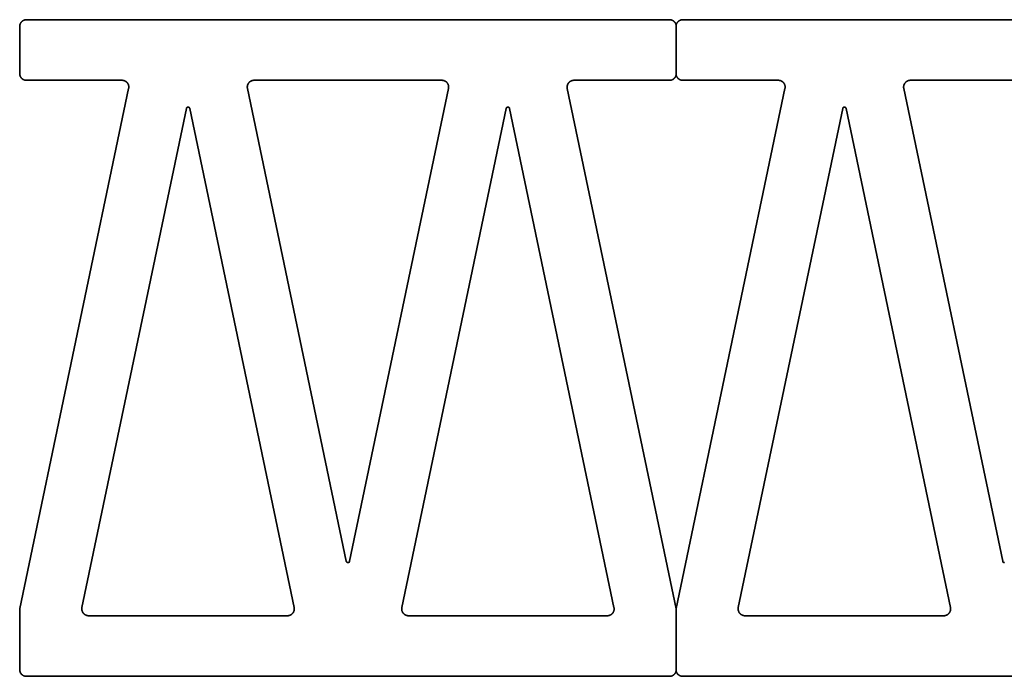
# Model space of a CAD drawing. Header units: centimetres. Extents: x 6.3 to 31.6, y 0.8 to 10.8.
# Tile 6 of 8: x 21.6 to 26.6, y 7.5 to 10.8. Entities that reach past the tile are written whole.
import ezdxf

# ---------------------------------------------------------------- set-up
doc = ezdxf.new("R2010")
doc.units = ezdxf.units.CM
doc.header["$MEASUREMENT"] = 0
doc.layers.add('Capa 1', color=7, linetype='Continuous', lineweight=0)

msp = doc.modelspace()

# ---------------------------------------------------------------- linework, layer by layer
at = {"layer": 'Capa 1', "color": 250, "lineweight": 35, "true_color": 0x2e2e2d}
for p, q in [((21.6778, 10.7693), (24.9262, 10.7693)), ((24.9932, 10.7693), (28.2416, 10.7693)), ((21.6436, 10.4969), (21.6436, 10.735)), ((24.959, 10.4969), (24.959, 10.735)), ((24.9601, 10.735), (24.9601, 10.4969)), ((22.1608, 10.463), (21.6778, 10.463)), ((23.7765, 10.463), (22.8272, 10.463)), ((24.9262, 10.463), (24.4429, 10.463)), ((25.4762, 10.463), (24.9932, 10.463)), ((27.0919, 10.463), (26.1426, 10.463)), ((21.6447, 7.7957), (22.194, 10.4221)), ((22.794, 10.4221), (23.2936, 8.0335)), ((23.3101, 8.0335), (23.8097, 10.4221)), ((24.4098, 10.4221), (24.9594, 7.7939)), ((24.9601, 7.7957), (25.5094, 10.4221)), ((26.1094, 10.4221), (26.609, 8.0335)), ((22.4857, 10.3212), (21.9583, 7.7999)), ((23.0297, 7.7999), (22.5023, 10.3212)), ((24.1014, 10.3212), (23.574, 7.7999)), ((24.6454, 7.7999), (24.118, 10.3212)), ((25.8011, 10.3212), (25.2737, 7.7999)), ((26.3451, 7.7999), (25.8177, 10.3212)), ((21.6436, 7.4867), (21.6436, 7.7851)), ((24.959, 7.4867), (24.959, 7.7851)), ((24.9601, 7.7869), (24.9601, 7.4867)), ((21.9918, 7.7586), (22.9965, 7.7586)), ((23.6075, 7.7586), (24.6122, 7.7586)), ((25.3072, 7.7586), (26.3119, 7.7586)), ((24.9262, 7.4528), (21.6778, 7.4528)), ((28.2416, 7.4528), (24.9932, 7.4528))]:
    msp.add_line(p, q, dxfattribs=at)
for points in [[(21.6436, 10.735), (21.6436, 10.7357), (21.6436, 10.7364), (21.6436, 10.7375), (21.644, 10.7382), (21.644, 10.7389), (21.644, 10.7396), (21.644, 10.7403), (21.6443, 10.7414), (21.6443, 10.7421), (21.6447, 10.7428), (21.6447, 10.7439), (21.645, 10.7446), (21.6454, 10.7453), (21.6454, 10.746), (21.6457, 10.747), (21.6461, 10.7477), (21.6464, 10.7484), (21.6468, 10.7491), (21.6471, 10.7498), (21.6475, 10.7509), (21.6479, 10.7516), (21.6482, 10.7523), (21.6489, 10.753), (21.6493, 10.7537), (21.6496, 10.7544), (21.6503, 10.7551), (21.6507, 10.7558), (21.6514, 10.7566), (21.6517, 10.7573), (21.6524, 10.758), (21.6531, 10.7587), (21.6535, 10.759), (21.6542, 10.7597), (21.6549, 10.7604), (21.6556, 10.7611), (21.6563, 10.7615), (21.657, 10.7622), (21.6577, 10.7625), (21.6584, 10.7629), (21.6591, 10.7636), (21.6598, 10.764), (21.6606, 10.7647), (21.6613, 10.765), (21.662, 10.7654), (21.663, 10.7657), (21.6637, 10.7661), (21.6644, 10.7664), (21.6651, 10.7668), (21.6658, 10.7671), (21.6669, 10.7671), (21.6676, 10.7675), (21.6683, 10.7678), (21.669, 10.7678), (21.6701, 10.7682), (21.6708, 10.7685), (21.6715, 10.7685), (21.6722, 10.7685), (21.6733, 10.7689), (21.674, 10.7689), (21.6747, 10.7689), (21.6754, 10.7689), (21.6761, 10.7693), (21.6771, 10.7693), (21.6778, 10.7693)], [(24.9262, 10.7693), (24.9269, 10.7693), (24.9276, 10.7693), (24.9283, 10.7689), (24.929, 10.7689), (24.9301, 10.7689), (24.9308, 10.7689), (24.9315, 10.7685), (24.9322, 10.7685), (24.9329, 10.7685), (24.934, 10.7682), (24.9347, 10.7678), (24.9354, 10.7678), (24.9364, 10.7675), (24.9372, 10.7671), (24.9379, 10.7671), (24.9386, 10.7668), (24.9396, 10.7664), (24.9403, 10.7661), (24.941, 10.7657), (24.9417, 10.7654), (24.9424, 10.765), (24.9432, 10.7647), (24.9439, 10.764), (24.9449, 10.7636), (24.9456, 10.7629), (24.9463, 10.7625), (24.947, 10.7622), (24.9474, 10.7615), (24.9484, 10.7611), (24.9488, 10.7604), (24.9495, 10.7597), (24.9502, 10.759), (24.9509, 10.7587), (24.9513, 10.758), (24.952, 10.7573), (24.9527, 10.7566), (24.953, 10.7558), (24.9537, 10.7551), (24.9541, 10.7544), (24.9548, 10.7537), (24.9551, 10.753), (24.9555, 10.7523), (24.9559, 10.7516), (24.9562, 10.7509), (24.9566, 10.7498), (24.9573, 10.7491), (24.9576, 10.7484), (24.9576, 10.7477), (24.958, 10.747), (24.9583, 10.746), (24.9587, 10.7453), (24.959, 10.7446), (24.959, 10.7439), (24.9594, 10.7428), (24.9594, 10.7421), (24.9597, 10.7414), (24.9597, 10.7403), (24.9597, 10.7396), (24.9601, 10.7389), (24.9601, 10.7382), (24.9601, 10.7375), (24.9601, 10.7364), (24.9601, 10.7357), (24.9601, 10.735)], [(24.959, 10.735), (24.959, 10.7357), (24.959, 10.7364), (24.959, 10.7375), (24.959, 10.7382), (24.9594, 10.7389), (24.9594, 10.7396), (24.9594, 10.7403), (24.9597, 10.7414), (24.9597, 10.7421), (24.9601, 10.7428), (24.9601, 10.7439), (24.9604, 10.7446), (24.9604, 10.7453), (24.9608, 10.746), (24.9611, 10.747), (24.9615, 10.7477), (24.9619, 10.7484), (24.9622, 10.7491), (24.9626, 10.7498), (24.9629, 10.7509), (24.9633, 10.7516), (24.9636, 10.7523), (24.964, 10.753), (24.9647, 10.7537), (24.965, 10.7544), (24.9657, 10.7551), (24.9661, 10.7558), (24.9668, 10.7566), (24.9671, 10.7573), (24.9678, 10.758), (24.9686, 10.7587), (24.9689, 10.759), (24.9696, 10.7597), (24.9703, 10.7604), (24.971, 10.7611), (24.9717, 10.7615), (24.9724, 10.7622), (24.9731, 10.7625), (24.9738, 10.7629), (24.9746, 10.7636), (24.9753, 10.764), (24.976, 10.7647), (24.9767, 10.765), (24.9774, 10.7654), (24.9781, 10.7657), (24.9791, 10.7661), (24.9798, 10.7664), (24.9805, 10.7668), (24.9813, 10.7671), (24.982, 10.7671), (24.983, 10.7675), (24.9837, 10.7678), (24.9844, 10.7678), (24.9855, 10.7682), (24.9862, 10.7685), (24.9869, 10.7685), (24.9876, 10.7685), (24.9887, 10.7689), (24.9894, 10.7689), (24.9901, 10.7689), (24.9908, 10.7689), (24.9915, 10.7693), (24.9922, 10.7693), (24.9932, 10.7693)], [(21.6778, 10.463), (21.6771, 10.463), (21.6761, 10.463), (21.6754, 10.463), (21.6747, 10.463), (21.674, 10.463), (21.6733, 10.4634), (21.6722, 10.4634), (21.6715, 10.4634), (21.6708, 10.4637), (21.6701, 10.4637), (21.669, 10.4641), (21.6683, 10.4645), (21.6676, 10.4645), (21.6669, 10.4648), (21.6658, 10.4652), (21.6651, 10.4655), (21.6644, 10.4655), (21.6637, 10.4659), (21.663, 10.4666), (21.662, 10.4669), (21.6613, 10.4673), (21.6606, 10.4676), (21.6598, 10.468), (21.6591, 10.4687), (21.6584, 10.469), (21.6577, 10.4694), (21.657, 10.4701), (21.6563, 10.4704), (21.6556, 10.4712), (21.6549, 10.4719), (21.6542, 10.4722), (21.6535, 10.4729), (21.6531, 10.4736), (21.6524, 10.4743), (21.6517, 10.475), (21.6514, 10.4757), (21.6507, 10.4761), (21.6503, 10.4768), (21.6496, 10.4779), (21.6493, 10.4782), (21.6489, 10.4793), (21.6482, 10.48), (21.6479, 10.4807), (21.6475, 10.4814), (21.6471, 10.4821), (21.6468, 10.4828), (21.6464, 10.4839), (21.6461, 10.4846), (21.6457, 10.4853), (21.6454, 10.486), (21.6454, 10.487), (21.645, 10.4877), (21.6447, 10.4884), (21.6447, 10.4891), (21.6443, 10.4899), (21.6443, 10.4909), (21.644, 10.4916), (21.644, 10.4923), (21.644, 10.493), (21.644, 10.4941), (21.6436, 10.4948), (21.6436, 10.4955), (21.6436, 10.4962), (21.6436, 10.4969)], [(24.9601, 10.4969), (24.9601, 10.4962), (24.9601, 10.4955), (24.9601, 10.4948), (24.9601, 10.4941), (24.9601, 10.493), (24.9597, 10.4923), (24.9597, 10.4916), (24.9597, 10.4909), (24.9594, 10.4899), (24.9594, 10.4891), (24.959, 10.4884), (24.959, 10.4877), (24.9587, 10.487), (24.9583, 10.486), (24.958, 10.4853), (24.9576, 10.4846), (24.9576, 10.4839), (24.9573, 10.4828), (24.9566, 10.4821), (24.9562, 10.4814), (24.9559, 10.4807), (24.9555, 10.48), (24.9551, 10.4793), (24.9548, 10.4782), (24.9541, 10.4779), (24.9537, 10.4768), (24.953, 10.4761), (24.9527, 10.4757), (24.952, 10.475), (24.9513, 10.4743), (24.9509, 10.4736), (24.9502, 10.4729), (24.9495, 10.4722), (24.9488, 10.4719), (24.9484, 10.4712), (24.9474, 10.4704), (24.947, 10.4701), (24.9463, 10.4694), (24.9456, 10.469), (24.9449, 10.4687), (24.9439, 10.468), (24.9432, 10.4676), (24.9424, 10.4673), (24.9417, 10.4669), (24.941, 10.4666), (24.9403, 10.4659), (24.9396, 10.4655), (24.9386, 10.4655), (24.9379, 10.4652), (24.9372, 10.4648), (24.9364, 10.4645), (24.9354, 10.4645), (24.9347, 10.4641), (24.934, 10.4637), (24.9329, 10.4637), (24.9322, 10.4634), (24.9315, 10.4634), (24.9308, 10.4634), (24.9301, 10.463), (24.929, 10.463), (24.9283, 10.463), (24.9276, 10.463), (24.9269, 10.463), (24.9262, 10.463)], [(24.9932, 10.463), (24.9922, 10.463), (24.9915, 10.463), (24.9908, 10.463), (24.9901, 10.463), (24.9894, 10.463), (24.9887, 10.4634), (24.9876, 10.4634), (24.9869, 10.4634), (24.9862, 10.4637), (24.9855, 10.4637), (24.9844, 10.4641), (24.9837, 10.4645), (24.983, 10.4645), (24.982, 10.4648), (24.9813, 10.4652), (24.9805, 10.4655), (24.9798, 10.4655), (24.9791, 10.4659), (24.9781, 10.4666), (24.9774, 10.4669), (24.9767, 10.4673), (24.976, 10.4676), (24.9753, 10.468), (24.9746, 10.4687), (24.9738, 10.469), (24.9731, 10.4694), (24.9724, 10.4701), (24.9717, 10.4704), (24.971, 10.4712), (24.9703, 10.4719), (24.9696, 10.4722), (24.9689, 10.4729), (24.9686, 10.4736), (24.9678, 10.4743), (24.9671, 10.475), (24.9668, 10.4757), (24.9661, 10.4761), (24.9657, 10.4768), (24.965, 10.4779), (24.9647, 10.4782), (24.964, 10.4793), (24.9636, 10.48), (24.9633, 10.4807), (24.9629, 10.4814), (24.9626, 10.4821), (24.9622, 10.4828), (24.9619, 10.4839), (24.9615, 10.4846), (24.9611, 10.4853), (24.9608, 10.486), (24.9604, 10.487), (24.9604, 10.4877), (24.9601, 10.4884), (24.9601, 10.4891), (24.9597, 10.4899), (24.9597, 10.4909), (24.9594, 10.4916), (24.9594, 10.4923), (24.9594, 10.493), (24.959, 10.4941), (24.959, 10.4948), (24.959, 10.4955), (24.959, 10.4962), (24.959, 10.4969)], [(22.194, 10.4221), (22.1943, 10.4228), (22.1943, 10.4239), (22.1947, 10.4246), (22.1947, 10.4256), (22.1947, 10.4267), (22.1947, 10.4274), (22.1947, 10.4285), (22.1947, 10.4295), (22.1947, 10.4302), (22.1947, 10.4313), (22.1947, 10.4323), (22.1947, 10.4331), (22.1943, 10.4341), (22.1943, 10.4352), (22.194, 10.4362), (22.194, 10.4369), (22.1936, 10.438), (22.1932, 10.4387), (22.1929, 10.4398), (22.1929, 10.4408), (22.1925, 10.4415), (22.1922, 10.4426), (22.1915, 10.4433), (22.1911, 10.444), (22.1908, 10.445), (22.1904, 10.4458), (22.1897, 10.4465), (22.1894, 10.4475), (22.189, 10.4482), (22.1883, 10.4489), (22.1876, 10.4496), (22.1873, 10.4503), (22.1865, 10.451), (22.1858, 10.4518), (22.1855, 10.4525), (22.1848, 10.4532), (22.1841, 10.4539), (22.1834, 10.4546), (22.1827, 10.4549), (22.182, 10.4556), (22.1813, 10.4563), (22.1805, 10.4567), (22.1795, 10.4574), (22.1788, 10.4577), (22.1781, 10.4585), (22.177, 10.4588), (22.1763, 10.4592), (22.1753, 10.4595), (22.1746, 10.4602), (22.1735, 10.4606), (22.1728, 10.4609), (22.1717, 10.4613), (22.171, 10.4613), (22.17, 10.4616), (22.1693, 10.462), (22.1682, 10.462), (22.1671, 10.4623), (22.1664, 10.4627), (22.1654, 10.4627), (22.1643, 10.4627), (22.1636, 10.463), (22.1626, 10.463), (22.1619, 10.463), (22.1608, 10.463)], [(22.8275, 10.463), (22.8265, 10.463), (22.8254, 10.463), (22.8247, 10.463), (22.8237, 10.4627), (22.8226, 10.4627), (22.8219, 10.4627), (22.8208, 10.4623), (22.8201, 10.462), (22.8191, 10.462), (22.818, 10.4616), (22.8173, 10.4613), (22.8163, 10.4613), (22.8155, 10.4609), (22.8145, 10.4606), (22.8134, 10.4602), (22.8127, 10.4595), (22.812, 10.4592), (22.811, 10.4588), (22.8103, 10.4585), (22.8096, 10.4577), (22.8085, 10.4574), (22.8078, 10.4567), (22.8071, 10.4563), (22.8064, 10.4556), (22.8057, 10.4549), (22.8046, 10.4546), (22.8043, 10.4539), (22.8036, 10.4532), (22.8029, 10.4525), (22.8021, 10.4518), (22.8014, 10.451), (22.8011, 10.4503), (22.8004, 10.4496), (22.7997, 10.4489), (22.7993, 10.4482), (22.7986, 10.4475), (22.7983, 10.4465), (22.7979, 10.4458), (22.7972, 10.445), (22.7969, 10.444), (22.7965, 10.4433), (22.7961, 10.4426), (22.7958, 10.4415), (22.7954, 10.4408), (22.7951, 10.4398), (22.7947, 10.4387), (22.7944, 10.438), (22.7944, 10.4369), (22.794, 10.4362), (22.794, 10.4352), (22.7937, 10.4341), (22.7937, 10.4331), (22.7937, 10.4323), (22.7933, 10.4313), (22.7933, 10.4302), (22.7933, 10.4295), (22.7933, 10.4285), (22.7933, 10.4274), (22.7933, 10.4267), (22.7937, 10.4256), (22.7937, 10.4246), (22.7937, 10.4239), (22.794, 10.4228), (22.794, 10.4221)], [(23.8097, 10.4221), (23.81, 10.4228), (23.81, 10.4239), (23.8104, 10.4246), (23.8104, 10.4256), (23.8104, 10.4267), (23.8104, 10.4274), (23.8104, 10.4285), (23.8104, 10.4295), (23.8104, 10.4302), (23.8104, 10.4313), (23.8104, 10.4323), (23.8104, 10.4331), (23.81, 10.4341), (23.81, 10.4352), (23.8097, 10.4362), (23.8097, 10.4369), (23.8093, 10.438), (23.809, 10.4387), (23.8086, 10.4398), (23.8083, 10.4408), (23.8083, 10.4415), (23.8079, 10.4426), (23.8072, 10.4433), (23.8069, 10.444), (23.8065, 10.445), (23.8062, 10.4458), (23.8054, 10.4465), (23.8051, 10.4475), (23.8044, 10.4482), (23.804, 10.4489), (23.8033, 10.4496), (23.803, 10.4503), (23.8023, 10.451), (23.8016, 10.4518), (23.8012, 10.4525), (23.8005, 10.4532), (23.7998, 10.4539), (23.7991, 10.4546), (23.7984, 10.4549), (23.7977, 10.4556), (23.797, 10.4563), (23.7959, 10.4567), (23.7952, 10.4574), (23.7945, 10.4577), (23.7938, 10.4585), (23.7927, 10.4588), (23.792, 10.4592), (23.791, 10.4595), (23.7903, 10.4602), (23.7892, 10.4606), (23.7885, 10.4609), (23.7875, 10.4613), (23.7867, 10.4613), (23.7857, 10.4616), (23.785, 10.462), (23.7839, 10.462), (23.7829, 10.4623), (23.7822, 10.4627), (23.7811, 10.4627), (23.78, 10.4627), (23.7793, 10.463), (23.7783, 10.463), (23.7772, 10.463), (23.7765, 10.463)], [(24.4429, 10.463), (24.4422, 10.463), (24.4412, 10.463), (24.4404, 10.463), (24.4394, 10.4627), (24.4383, 10.4627), (24.4376, 10.4627), (24.4366, 10.4623), (24.4355, 10.462), (24.4348, 10.462), (24.4337, 10.4616), (24.433, 10.4613), (24.432, 10.4613), (24.4309, 10.4609), (24.4302, 10.4606), (24.4292, 10.4602), (24.4285, 10.4595), (24.4274, 10.4592), (24.4267, 10.4588), (24.426, 10.4585), (24.4249, 10.4577), (24.4242, 10.4574), (24.4235, 10.4567), (24.4228, 10.4563), (24.4221, 10.4556), (24.421, 10.4549), (24.4207, 10.4546), (24.42, 10.4539), (24.4193, 10.4532), (24.4186, 10.4525), (24.4179, 10.4518), (24.4172, 10.451), (24.4168, 10.4503), (24.4161, 10.4496), (24.4154, 10.4489), (24.415, 10.4482), (24.4143, 10.4475), (24.414, 10.4465), (24.4136, 10.4458), (24.4129, 10.445), (24.4126, 10.444), (24.4122, 10.4433), (24.4119, 10.4426), (24.4115, 10.4415), (24.4112, 10.4408), (24.4108, 10.4398), (24.4105, 10.4387), (24.4101, 10.438), (24.4101, 10.4369), (24.4098, 10.4362), (24.4098, 10.4352), (24.4094, 10.4341), (24.4094, 10.4331), (24.409, 10.4323), (24.409, 10.4313), (24.409, 10.4302), (24.409, 10.4295), (24.409, 10.4285), (24.409, 10.4274), (24.409, 10.4267), (24.409, 10.4256), (24.4094, 10.4246), (24.4094, 10.4239), (24.4094, 10.4228), (24.4098, 10.4221)], [(25.5094, 10.4221), (25.5097, 10.4228), (25.5097, 10.4239), (25.5101, 10.4246), (25.5101, 10.4256), (25.5101, 10.4267), (25.5101, 10.4274), (25.5101, 10.4285), (25.5101, 10.4295), (25.5101, 10.4302), (25.5101, 10.4313), (25.5101, 10.4323), (25.5101, 10.4331), (25.5097, 10.4341), (25.5097, 10.4352), (25.5094, 10.4362), (25.5094, 10.4369), (25.509, 10.438), (25.5087, 10.4387), (25.5083, 10.4398), (25.5079, 10.4408), (25.5076, 10.4415), (25.5072, 10.4426), (25.5069, 10.4433), (25.5065, 10.444), (25.5062, 10.445), (25.5058, 10.4458), (25.5051, 10.4465), (25.5048, 10.4475), (25.5041, 10.4482), (25.5037, 10.4489), (25.503, 10.4496), (25.5027, 10.4503), (25.502, 10.451), (25.5012, 10.4518), (25.5009, 10.4525), (25.5002, 10.4532), (25.4995, 10.4539), (25.4988, 10.4546), (25.4981, 10.4549), (25.4974, 10.4556), (25.4967, 10.4563), (25.4956, 10.4567), (25.4949, 10.4574), (25.4942, 10.4577), (25.4931, 10.4585), (25.4924, 10.4588), (25.4917, 10.4592), (25.4907, 10.4595), (25.49, 10.4602), (25.4889, 10.4606), (25.4882, 10.4609), (25.4871, 10.4613), (25.4864, 10.4613), (25.4854, 10.4616), (25.4843, 10.462), (25.4836, 10.462), (25.4826, 10.4623), (25.4818, 10.4627), (25.4808, 10.4627), (25.4797, 10.4627), (25.479, 10.463), (25.478, 10.463), (25.4769, 10.463), (25.4762, 10.463)], [(26.1426, 10.463), (26.1419, 10.463), (26.1408, 10.463), (26.1401, 10.463), (26.1391, 10.4627), (26.138, 10.4627), (26.1373, 10.4627), (26.1362, 10.4623), (26.1352, 10.462), (26.1345, 10.462), (26.1334, 10.4616), (26.1327, 10.4613), (26.1317, 10.4613), (26.1306, 10.4609), (26.1299, 10.4606), (26.1288, 10.4602), (26.1281, 10.4595), (26.1274, 10.4592), (26.1264, 10.4588), (26.1257, 10.4585), (26.1246, 10.4577), (26.1239, 10.4574), (26.1232, 10.4567), (26.1225, 10.4563), (26.1218, 10.4556), (26.1207, 10.4549), (26.12, 10.4546), (26.1193, 10.4539), (26.119, 10.4532), (26.1183, 10.4525), (26.1176, 10.4518), (26.1168, 10.451), (26.1161, 10.4503), (26.1158, 10.4496), (26.1151, 10.4489), (26.1147, 10.4482), (26.114, 10.4475), (26.1137, 10.4465), (26.1133, 10.4458), (26.1126, 10.445), (26.1123, 10.444), (26.1119, 10.4433), (26.1116, 10.4426), (26.1112, 10.4415), (26.1108, 10.4408), (26.1105, 10.4398), (26.1101, 10.4387), (26.1098, 10.438), (26.1098, 10.4369), (26.1094, 10.4362), (26.1094, 10.4352), (26.1091, 10.4341), (26.1091, 10.4331), (26.1087, 10.4323), (26.1087, 10.4313), (26.1087, 10.4302), (26.1087, 10.4295), (26.1087, 10.4285), (26.1087, 10.4274), (26.1087, 10.4267), (26.1087, 10.4256), (26.1091, 10.4246), (26.1091, 10.4239), (26.1094, 10.4228), (26.1094, 10.4221)], [(22.5023, 10.3212), (22.5023, 10.3212), (22.5023, 10.3216), (22.5023, 10.3216), (22.5023, 10.3219), (22.5023, 10.3219), (22.5023, 10.3223), (22.5019, 10.3223), (22.5019, 10.3223), (22.5019, 10.3226), (22.5019, 10.3226), (22.5019, 10.323), (22.5016, 10.323), (22.5016, 10.3233), (22.5016, 10.3233), (22.5016, 10.3237), (22.5012, 10.3237), (22.5012, 10.324), (22.5012, 10.324), (22.5012, 10.3244), (22.5009, 10.3244), (22.5009, 10.3244), (22.5009, 10.3248), (22.5005, 10.3248), (22.5005, 10.3251), (22.5005, 10.3251), (22.5002, 10.3251), (22.5002, 10.3255), (22.4998, 10.3255), (22.4998, 10.3258), (22.4998, 10.3258), (22.4995, 10.3258), (22.4995, 10.3258), (22.4991, 10.3262), (22.4991, 10.3262), (22.4991, 10.3265), (22.4988, 10.3265), (22.4988, 10.3265), (22.4984, 10.3265), (22.4984, 10.3269), (22.498, 10.3269), (22.498, 10.3269), (22.498, 10.3269), (22.4977, 10.3272), (22.4977, 10.3272), (22.4973, 10.3272), (22.4973, 10.3272), (22.497, 10.3272), (22.497, 10.3276), (22.4966, 10.3276), (22.4966, 10.3276), (22.4963, 10.3276), (22.4963, 10.3276), (22.4959, 10.3276), (22.4959, 10.3276), (22.4956, 10.3279), (22.4956, 10.3279), (22.4952, 10.3279), (22.4952, 10.3279), (22.4949, 10.3279), (22.4949, 10.3279), (22.4945, 10.3279), (22.4945, 10.3279), (22.4942, 10.3279), (22.4942, 10.3279), (22.4938, 10.3279), (22.4938, 10.3279), (22.4935, 10.3279), (22.4935, 10.3279), (22.4931, 10.3279), (22.4931, 10.3279), (22.4928, 10.3279), (22.4928, 10.3279), (22.4924, 10.3279), (22.4924, 10.3276), (22.4921, 10.3276), (22.4921, 10.3276), (22.4917, 10.3276), (22.4917, 10.3276), (22.4913, 10.3276), (22.4913, 10.3276), (22.491, 10.3272), (22.491, 10.3272), (22.4906, 10.3272), (22.4906, 10.3272), (22.4903, 10.3272), (22.4903, 10.3269), (22.4899, 10.3269), (22.4899, 10.3269), (22.4899, 10.3269), (22.4896, 10.3265), (22.4896, 10.3265), (22.4892, 10.3265), (22.4892, 10.3265), (22.4889, 10.3262), (22.4889, 10.3262), (22.4889, 10.3258), (22.4885, 10.3258), (22.4885, 10.3258), (22.4882, 10.3258), (22.4882, 10.3255), (22.4882, 10.3255), (22.4878, 10.3251), (22.4878, 10.3251), (22.4878, 10.3251), (22.4875, 10.3248), (22.4875, 10.3248), (22.4871, 10.3244), (22.4871, 10.3244), (22.4871, 10.3244), (22.4871, 10.324), (22.4868, 10.324), (22.4868, 10.3237), (22.4868, 10.3237), (22.4864, 10.3233), (22.4864, 10.3233), (22.4864, 10.323), (22.4864, 10.323), (22.4864, 10.3226), (22.4861, 10.3226), (22.4861, 10.3223), (22.4861, 10.3223), (22.4861, 10.3223), (22.4861, 10.3219), (22.4861, 10.3219), (22.4857, 10.3216), (22.4857, 10.3216), (22.4857, 10.3212), (22.4857, 10.3212)], [(24.118, 10.3212), (24.118, 10.3212), (24.118, 10.3216), (24.118, 10.3216), (24.118, 10.3219), (24.118, 10.3219), (24.1177, 10.3223), (24.1177, 10.3223), (24.1177, 10.3223), (24.1177, 10.3226), (24.1177, 10.3226), (24.1177, 10.323), (24.1173, 10.323), (24.1173, 10.3233), (24.1173, 10.3233), (24.1173, 10.3237), (24.1169, 10.3237), (24.1169, 10.324), (24.1169, 10.324), (24.1169, 10.3244), (24.1166, 10.3244), (24.1166, 10.3244), (24.1166, 10.3248), (24.1162, 10.3248), (24.1162, 10.3251), (24.1162, 10.3251), (24.1159, 10.3251), (24.1159, 10.3255), (24.1159, 10.3255), (24.1155, 10.3258), (24.1155, 10.3258), (24.1152, 10.3258), (24.1152, 10.3258), (24.1152, 10.3262), (24.1148, 10.3262), (24.1148, 10.3265), (24.1145, 10.3265), (24.1145, 10.3265), (24.1141, 10.3265), (24.1141, 10.3269), (24.1138, 10.3269), (24.1138, 10.3269), (24.1134, 10.3269), (24.1134, 10.3272), (24.1131, 10.3272), (24.1131, 10.3272), (24.1127, 10.3272), (24.1127, 10.3272), (24.1124, 10.3276), (24.1124, 10.3276), (24.1124, 10.3276), (24.112, 10.3276), (24.112, 10.3276), (24.1117, 10.3276), (24.1117, 10.3276), (24.1113, 10.3279), (24.1113, 10.3279), (24.111, 10.3279), (24.111, 10.3279), (24.1106, 10.3279), (24.1106, 10.3279), (24.1102, 10.3279), (24.1102, 10.3279), (24.1099, 10.3279), (24.1099, 10.3279), (24.1095, 10.3279), (24.1095, 10.3279), (24.1092, 10.3279), (24.1092, 10.3279), (24.1088, 10.3279), (24.1088, 10.3279), (24.1085, 10.3279), (24.1085, 10.3279), (24.1081, 10.3279), (24.1081, 10.3276), (24.1078, 10.3276), (24.1078, 10.3276), (24.1074, 10.3276), (24.1074, 10.3276), (24.1071, 10.3276), (24.1071, 10.3276), (24.1067, 10.3272), (24.1067, 10.3272), (24.1064, 10.3272), (24.1064, 10.3272), (24.106, 10.3272), (24.106, 10.3269), (24.106, 10.3269), (24.1057, 10.3269), (24.1057, 10.3269), (24.1053, 10.3265), (24.1053, 10.3265), (24.105, 10.3265), (24.105, 10.3265), (24.1046, 10.3262), (24.1046, 10.3262), (24.1042, 10.3258), (24.1042, 10.3258), (24.1042, 10.3258), (24.1039, 10.3258), (24.1039, 10.3255), (24.1035, 10.3255), (24.1035, 10.3251), (24.1035, 10.3251), (24.1032, 10.3251), (24.1032, 10.3248), (24.1032, 10.3248), (24.1028, 10.3244), (24.1028, 10.3244), (24.1028, 10.3244), (24.1028, 10.324), (24.1025, 10.324), (24.1025, 10.3237), (24.1025, 10.3237), (24.1025, 10.3233), (24.1021, 10.3233), (24.1021, 10.323), (24.1021, 10.323), (24.1021, 10.3226), (24.1018, 10.3226), (24.1018, 10.3223), (24.1018, 10.3223), (24.1018, 10.3223), (24.1018, 10.3219), (24.1018, 10.3219), (24.1014, 10.3216), (24.1014, 10.3216), (24.1014, 10.3212), (24.1014, 10.3212)], [(25.8177, 10.3212), (25.8177, 10.3212), (25.8177, 10.3216), (25.8177, 10.3216), (25.8177, 10.3219), (25.8177, 10.3219), (25.8177, 10.3223), (25.8173, 10.3223), (25.8173, 10.3223), (25.8173, 10.3226), (25.8173, 10.3226), (25.8173, 10.323), (25.817, 10.323), (25.817, 10.3233), (25.817, 10.3233), (25.817, 10.3237), (25.8166, 10.3237), (25.8166, 10.324), (25.8166, 10.324), (25.8163, 10.3244), (25.8163, 10.3244), (25.8163, 10.3244), (25.8163, 10.3248), (25.8159, 10.3248), (25.8159, 10.3251), (25.8156, 10.3251), (25.8156, 10.3251), (25.8156, 10.3255), (25.8152, 10.3255), (25.8152, 10.3258), (25.8152, 10.3258), (25.8149, 10.3258), (25.8149, 10.3258), (25.8145, 10.3262), (25.8145, 10.3262), (25.8145, 10.3265), (25.8142, 10.3265), (25.8142, 10.3265), (25.8138, 10.3265), (25.8138, 10.3269), (25.8135, 10.3269), (25.8135, 10.3269), (25.8131, 10.3269), (25.8131, 10.3272), (25.8128, 10.3272), (25.8128, 10.3272), (25.8124, 10.3272), (25.8124, 10.3272), (25.812, 10.3276), (25.812, 10.3276), (25.8117, 10.3276), (25.8117, 10.3276), (25.8113, 10.3276), (25.8113, 10.3276), (25.811, 10.3276), (25.811, 10.3279), (25.8106, 10.3279), (25.8106, 10.3279), (25.8103, 10.3279), (25.8103, 10.3279), (25.8103, 10.3279), (25.8099, 10.3279), (25.8099, 10.3279), (25.8096, 10.3279), (25.8096, 10.3279), (25.8092, 10.3279), (25.8092, 10.3279), (25.8089, 10.3279), (25.8089, 10.3279), (25.8085, 10.3279), (25.8085, 10.3279), (25.8082, 10.3279), (25.8082, 10.3279), (25.8078, 10.3279), (25.8078, 10.3276), (25.8075, 10.3276), (25.8075, 10.3276), (25.8071, 10.3276), (25.8071, 10.3276), (25.8068, 10.3276), (25.8068, 10.3276), (25.8064, 10.3272), (25.8064, 10.3272), (25.806, 10.3272), (25.806, 10.3272), (25.8057, 10.3272), (25.8057, 10.3269), (25.8053, 10.3269), (25.8053, 10.3269), (25.8053, 10.3269), (25.805, 10.3265), (25.805, 10.3265), (25.8046, 10.3265), (25.8046, 10.3265), (25.8043, 10.3262), (25.8043, 10.3262), (25.8039, 10.3258), (25.8039, 10.3258), (25.8039, 10.3258), (25.8036, 10.3258), (25.8036, 10.3255), (25.8032, 10.3255), (25.8032, 10.3251), (25.8032, 10.3251), (25.8029, 10.3251), (25.8029, 10.3248), (25.8029, 10.3248), (25.8025, 10.3244), (25.8025, 10.3244), (25.8025, 10.3244), (25.8022, 10.324), (25.8022, 10.324), (25.8022, 10.3237), (25.8022, 10.3237), (25.8018, 10.3233), (25.8018, 10.3233), (25.8018, 10.323), (25.8018, 10.323), (25.8015, 10.3226), (25.8015, 10.3226), (25.8015, 10.3223), (25.8015, 10.3223), (25.8015, 10.3223), (25.8015, 10.3219), (25.8015, 10.3219), (25.8011, 10.3216), (25.8011, 10.3216), (25.8011, 10.3212), (25.8011, 10.3212)], [(23.2936, 8.0335), (23.2936, 8.0335), (23.2936, 8.0331), (23.2936, 8.0331), (23.2939, 8.0328), (23.2939, 8.0328), (23.2939, 8.0324), (23.2939, 8.0324), (23.2939, 8.0324), (23.2939, 8.032), (23.2943, 8.032), (23.2943, 8.0317), (23.2943, 8.0317), (23.2943, 8.0313), (23.2946, 8.0313), (23.2946, 8.031), (23.2946, 8.031), (23.2946, 8.0306), (23.295, 8.0306), (23.295, 8.0306), (23.295, 8.0303), (23.2953, 8.0303), (23.2953, 8.0299), (23.2953, 8.0299), (23.2953, 8.0296), (23.2957, 8.0296), (23.2957, 8.0296), (23.296, 8.0292), (23.296, 8.0292), (23.296, 8.0292), (23.2964, 8.0289), (23.2964, 8.0289), (23.2967, 8.0285), (23.2967, 8.0285), (23.2967, 8.0285), (23.2971, 8.0285), (23.2971, 8.0282), (23.2974, 8.0282), (23.2974, 8.0282), (23.2978, 8.0278), (23.2978, 8.0278), (23.2978, 8.0278), (23.2981, 8.0278), (23.2981, 8.0275), (23.2985, 8.0275), (23.2985, 8.0275), (23.2989, 8.0275), (23.2989, 8.0275), (23.2992, 8.0271), (23.2992, 8.0271), (23.2996, 8.0271), (23.2996, 8.0271), (23.2999, 8.0271), (23.2999, 8.0271), (23.3003, 8.0271), (23.3003, 8.0268), (23.3006, 8.0268), (23.3006, 8.0268), (23.301, 8.0268), (23.301, 8.0268), (23.3013, 8.0268), (23.3013, 8.0268), (23.3017, 8.0268), (23.3017, 8.0268), (23.302, 8.0268), (23.302, 8.0268), (23.3024, 8.0268), (23.3024, 8.0268), (23.3027, 8.0268), (23.3027, 8.0268), (23.3031, 8.0268), (23.3031, 8.0268), (23.3034, 8.0268), (23.3034, 8.0268), (23.3038, 8.0271), (23.3038, 8.0271), (23.3041, 8.0271), (23.3041, 8.0271), (23.3045, 8.0271), (23.3045, 8.0271), (23.3049, 8.0271), (23.3049, 8.0275), (23.3052, 8.0275), (23.3052, 8.0275), (23.3056, 8.0275), (23.3056, 8.0275), (23.3056, 8.0278), (23.3059, 8.0278), (23.3059, 8.0278), (23.3063, 8.0278), (23.3063, 8.0282), (23.3066, 8.0282), (23.3066, 8.0282), (23.307, 8.0285), (23.307, 8.0285), (23.307, 8.0285), (23.3073, 8.0285), (23.3073, 8.0289), (23.3077, 8.0289), (23.3077, 8.0292), (23.308, 8.0292), (23.308, 8.0292), (23.308, 8.0296), (23.3084, 8.0296), (23.3084, 8.0296), (23.3084, 8.0299), (23.3087, 8.0299), (23.3087, 8.0303), (23.3087, 8.0303), (23.3091, 8.0306), (23.3091, 8.0306), (23.3091, 8.0306), (23.3091, 8.031), (23.3094, 8.031), (23.3094, 8.0313), (23.3094, 8.0313), (23.3094, 8.0317), (23.3098, 8.0317), (23.3098, 8.032), (23.3098, 8.032), (23.3098, 8.0324), (23.3098, 8.0324), (23.3098, 8.0324), (23.3101, 8.0328), (23.3101, 8.0328), (23.3101, 8.0331), (23.3101, 8.0331), (23.3101, 8.0335), (23.3101, 8.0335)], [(26.609, 8.0335), (26.609, 8.0335), (26.609, 8.0331), (26.609, 8.0331), (26.609, 8.0328), (26.6093, 8.0328), (26.6093, 8.0324), (26.6093, 8.0324), (26.6093, 8.0324), (26.6093, 8.032), (26.6093, 8.032), (26.6097, 8.0317), (26.6097, 8.0317), (26.6097, 8.0313), (26.6097, 8.0313), (26.61, 8.031), (26.61, 8.031), (26.61, 8.0306), (26.61, 8.0306), (26.6104, 8.0306), (26.6104, 8.0303), (26.6104, 8.0303), (26.6107, 8.0299), (26.6107, 8.0299), (26.6107, 8.0296), (26.6111, 8.0296), (26.6111, 8.0296), (26.6111, 8.0292), (26.6114, 8.0292), (26.6114, 8.0292), (26.6118, 8.0289), (26.6118, 8.0289), (26.6118, 8.0285), (26.6121, 8.0285), (26.6121, 8.0285), (26.6125, 8.0285), (26.6125, 8.0282), (26.6129, 8.0282), (26.6129, 8.0282), (26.6129, 8.0278), (26.6132, 8.0278), (26.6132, 8.0278), (26.6136, 8.0278), (26.6136, 8.0275), (26.6139, 8.0275), (26.6139, 8.0275), (26.6143, 8.0275), (26.6143, 8.0275), (26.6146, 8.0271), (26.6146, 8.0271), (26.615, 8.0271), (26.615, 8.0271), (26.6153, 8.0271), (26.6153, 8.0271), (26.6157, 8.0271), (26.6157, 8.0268), (26.616, 8.0268), (26.616, 8.0268), (26.6164, 8.0268), (26.6164, 8.0268), (26.6167, 8.0268), (26.6167, 8.0268), (26.6171, 8.0268), (26.6171, 8.0268), (26.6174, 8.0268)], [(21.6436, 7.7851), (21.6436, 7.7865), (21.6436, 7.7879), (21.644, 7.789), (21.644, 7.7904), (21.644, 7.7918), (21.6443, 7.7932), (21.6447, 7.7943), (21.6447, 7.7957)], [(21.9583, 7.7999), (21.9583, 7.7989), (21.9579, 7.7982), (21.9579, 7.7971), (21.9579, 7.796), (21.9576, 7.7953), (21.9576, 7.7943), (21.9576, 7.7932), (21.9576, 7.7925), (21.9576, 7.7915), (21.9576, 7.7904), (21.9579, 7.7897), (21.9579, 7.7886), (21.9579, 7.7876), (21.9583, 7.7865), (21.9583, 7.7858), (21.9587, 7.7848), (21.959, 7.7837), (21.959, 7.783), (21.9594, 7.7819), (21.9597, 7.7812), (21.9601, 7.7802), (21.9604, 7.7795), (21.9608, 7.7784), (21.9611, 7.7777), (21.9618, 7.7766), (21.9622, 7.7759), (21.9625, 7.7752), (21.9632, 7.7742), (21.9636, 7.7735), (21.9643, 7.7728), (21.9646, 7.7721), (21.9654, 7.7713), (21.9657, 7.7706), (21.9664, 7.7699), (21.9671, 7.7692), (21.9678, 7.7685), (21.9685, 7.7678), (21.9692, 7.7675), (21.9699, 7.7668), (21.9706, 7.7661), (21.9714, 7.7657), (21.9721, 7.765), (21.9728, 7.7643), (21.9738, 7.7639), (21.9745, 7.7636), (21.9752, 7.7629), (21.9763, 7.7625), (21.977, 7.7622), (21.9781, 7.7618), (21.9788, 7.7615), (21.9798, 7.7611), (21.9805, 7.7608), (21.9816, 7.7604), (21.9826, 7.7601), (21.9833, 7.7597), (21.9844, 7.7597), (21.9851, 7.7594), (21.9862, 7.7594), (21.9872, 7.759), (21.9879, 7.759), (21.989, 7.759), (21.9901, 7.759), (21.9908, 7.759), (21.9918, 7.759)], [(22.9965, 7.759), (22.9972, 7.759), (22.9983, 7.759), (22.9993, 7.759), (23.0001, 7.759), (23.0011, 7.759), (23.0018, 7.7594), (23.0029, 7.7594), (23.0039, 7.7597), (23.0046, 7.7597), (23.0057, 7.7601), (23.0068, 7.7604), (23.0075, 7.7608), (23.0085, 7.7611), (23.0092, 7.7615), (23.0103, 7.7618), (23.011, 7.7622), (23.012, 7.7625), (23.0128, 7.7629), (23.0135, 7.7636), (23.0145, 7.7639), (23.0152, 7.7643), (23.0159, 7.765), (23.017, 7.7657), (23.0177, 7.7661), (23.0184, 7.7668), (23.0191, 7.7675), (23.0198, 7.7678), (23.0205, 7.7685), (23.0209, 7.7692), (23.0216, 7.7699), (23.0223, 7.7706), (23.023, 7.7713), (23.0233, 7.7721), (23.024, 7.7728), (23.0244, 7.7735), (23.0251, 7.7742), (23.0255, 7.7752), (23.0262, 7.7759), (23.0265, 7.7766), (23.0269, 7.7777), (23.0272, 7.7784), (23.0276, 7.7795), (23.0279, 7.7802), (23.0283, 7.7812), (23.0286, 7.7819), (23.029, 7.783), (23.0293, 7.7837), (23.0293, 7.7848), (23.0297, 7.7858), (23.03, 7.7865), (23.03, 7.7876), (23.03, 7.7886), (23.0304, 7.7897), (23.0304, 7.7904), (23.0304, 7.7915), (23.0304, 7.7925), (23.0304, 7.7932), (23.0304, 7.7943), (23.0304, 7.7953), (23.0304, 7.796), (23.03, 7.7971), (23.03, 7.7982), (23.03, 7.7989), (23.0297, 7.7999)], [(23.574, 7.7999), (23.574, 7.7989), (23.5737, 7.7982), (23.5737, 7.7971), (23.5737, 7.796), (23.5737, 7.7953), (23.5733, 7.7943), (23.5733, 7.7932), (23.5733, 7.7925), (23.5733, 7.7915), (23.5733, 7.7904), (23.5737, 7.7897), (23.5737, 7.7886), (23.5737, 7.7876), (23.574, 7.7865), (23.574, 7.7858), (23.5744, 7.7848), (23.5747, 7.7837), (23.5747, 7.783), (23.5751, 7.7819), (23.5754, 7.7812), (23.5758, 7.7802), (23.5761, 7.7795), (23.5765, 7.7784), (23.5768, 7.7777), (23.5776, 7.7766), (23.5779, 7.7759), (23.5783, 7.7752), (23.579, 7.7742), (23.5793, 7.7735), (23.58, 7.7728), (23.5804, 7.7721), (23.5811, 7.7713), (23.5818, 7.7706), (23.5821, 7.7699), (23.5828, 7.7692), (23.5835, 7.7685), (23.5843, 7.7678), (23.585, 7.7675), (23.5857, 7.7668), (23.5864, 7.7661), (23.5871, 7.7657), (23.5878, 7.765), (23.5885, 7.7643), (23.5895, 7.7639), (23.5903, 7.7636), (23.591, 7.7629), (23.592, 7.7625), (23.5927, 7.7622), (23.5938, 7.7618), (23.5945, 7.7615), (23.5955, 7.7611), (23.5962, 7.7608), (23.5973, 7.7604), (23.598, 7.7601), (23.5991, 7.7597), (23.6001, 7.7597), (23.6008, 7.7594), (23.6019, 7.7594), (23.6026, 7.759), (23.6037, 7.759), (23.6047, 7.759), (23.6054, 7.759), (23.6065, 7.759), (23.6075, 7.759)], [(24.6122, 7.759), (24.613, 7.759), (24.614, 7.759), (24.6151, 7.759), (24.6158, 7.759), (24.6168, 7.759), (24.6179, 7.7594), (24.6186, 7.7594), (24.6197, 7.7597), (24.6204, 7.7597), (24.6214, 7.7601), (24.6225, 7.7604), (24.6232, 7.7608), (24.6242, 7.7611), (24.6249, 7.7615), (24.626, 7.7618), (24.6267, 7.7622), (24.6278, 7.7625), (24.6285, 7.7629), (24.6292, 7.7636), (24.6302, 7.7639), (24.6309, 7.7643), (24.6316, 7.765), (24.6324, 7.7657), (24.6331, 7.7661), (24.6341, 7.7668), (24.6348, 7.7675), (24.6355, 7.7678), (24.6362, 7.7685), (24.6366, 7.7692), (24.6373, 7.7699), (24.638, 7.7706), (24.6387, 7.7713), (24.6391, 7.7721), (24.6398, 7.7728), (24.6401, 7.7735), (24.6408, 7.7742), (24.6412, 7.7752), (24.6415, 7.7759), (24.6422, 7.7766), (24.6426, 7.7777), (24.6429, 7.7784), (24.6433, 7.7795), (24.6436, 7.7802), (24.644, 7.7812), (24.6444, 7.7819), (24.6447, 7.783), (24.6451, 7.7837), (24.6451, 7.7848), (24.6454, 7.7858), (24.6458, 7.7865), (24.6458, 7.7876), (24.6458, 7.7886), (24.6461, 7.7897), (24.6461, 7.7904), (24.6461, 7.7915), (24.6461, 7.7925), (24.6461, 7.7932), (24.6461, 7.7943), (24.6461, 7.7953), (24.6461, 7.796), (24.6458, 7.7971), (24.6458, 7.7982), (24.6458, 7.7989), (24.6454, 7.7999)], [(24.959, 7.7851), (24.959, 7.7865), (24.959, 7.7879), (24.9594, 7.789), (24.9594, 7.7904), (24.9594, 7.7918), (24.9597, 7.7932), (24.9597, 7.7943), (24.9601, 7.7957)], [(24.9594, 7.7939), (24.9597, 7.7932), (24.9597, 7.7922), (24.9597, 7.7915), (24.9601, 7.7904), (24.9601, 7.7897), (24.9601, 7.7886), (24.9601, 7.7879), (24.9601, 7.7869)], [(25.2737, 7.7999), (25.2737, 7.7989), (25.2734, 7.7982), (25.2734, 7.7971), (25.2734, 7.796), (25.273, 7.7953), (25.273, 7.7943), (25.273, 7.7932), (25.273, 7.7925), (25.273, 7.7915), (25.273, 7.7904), (25.2734, 7.7897), (25.2734, 7.7886), (25.2734, 7.7876), (25.2737, 7.7865), (25.2737, 7.7858), (25.2741, 7.7848), (25.2744, 7.7837), (25.2744, 7.783), (25.2748, 7.7819), (25.2751, 7.7812), (25.2755, 7.7802), (25.2758, 7.7795), (25.2762, 7.7784), (25.2765, 7.7777), (25.2769, 7.7766), (25.2776, 7.7759), (25.2779, 7.7752), (25.2786, 7.7742), (25.279, 7.7735), (25.2797, 7.7728), (25.2801, 7.7721), (25.2808, 7.7713), (25.2811, 7.7706), (25.2818, 7.7699), (25.2825, 7.7692), (25.2832, 7.7685), (25.2839, 7.7678), (25.2846, 7.7675), (25.2853, 7.7668), (25.2861, 7.7661), (25.2868, 7.7657), (25.2875, 7.765), (25.2882, 7.7643), (25.2892, 7.7639), (25.2899, 7.7636), (25.2906, 7.7629), (25.2917, 7.7625), (25.2924, 7.7622), (25.2935, 7.7618), (25.2942, 7.7615), (25.2952, 7.7611), (25.2959, 7.7608), (25.297, 7.7604), (25.2977, 7.7601), (25.2988, 7.7597), (25.2998, 7.7597), (25.3005, 7.7594), (25.3016, 7.7594), (25.3026, 7.759), (25.3033, 7.759), (25.3044, 7.759), (25.3051, 7.759), (25.3062, 7.759), (25.3072, 7.759)], [(26.3119, 7.759), (26.3126, 7.759), (26.3137, 7.759), (26.3144, 7.759), (26.3155, 7.759), (26.3165, 7.759), (26.3172, 7.7594), (26.3183, 7.7594), (26.3193, 7.7597), (26.32, 7.7597), (26.3211, 7.7601), (26.3218, 7.7604), (26.3229, 7.7608), (26.3239, 7.7611), (26.3246, 7.7615), (26.3257, 7.7618), (26.3264, 7.7622), (26.3271, 7.7625), (26.3282, 7.7629), (26.3289, 7.7636), (26.3299, 7.7639), (26.3306, 7.7643), (26.3313, 7.765), (26.332, 7.7657), (26.3331, 7.7661), (26.3338, 7.7668), (26.3345, 7.7675), (26.3352, 7.7678), (26.3356, 7.7685), (26.3363, 7.7692), (26.337, 7.7699), (26.3377, 7.7706), (26.3384, 7.7713), (26.3387, 7.7721), (26.3394, 7.7728), (26.3398, 7.7735), (26.3405, 7.7742), (26.3409, 7.7752), (26.3412, 7.7759), (26.3419, 7.7766), (26.3423, 7.7777), (26.3426, 7.7784), (26.343, 7.7795), (26.3433, 7.7802), (26.3437, 7.7812), (26.344, 7.7819), (26.3444, 7.783), (26.3447, 7.7837), (26.3447, 7.7848), (26.3451, 7.7858), (26.3451, 7.7865), (26.3454, 7.7876), (26.3454, 7.7886), (26.3458, 7.7897), (26.3458, 7.7904), (26.3458, 7.7915), (26.3458, 7.7925), (26.3458, 7.7932), (26.3458, 7.7943), (26.3458, 7.7953), (26.3458, 7.796), (26.3454, 7.7971), (26.3454, 7.7982), (26.3451, 7.7989), (26.3451, 7.7999)], [(21.6778, 7.4528), (21.6771, 7.4528), (21.6761, 7.4528), (21.6754, 7.4528), (21.6747, 7.4528), (21.674, 7.4528), (21.6733, 7.4531), (21.6722, 7.4531), (21.6715, 7.4531), (21.6708, 7.4535), (21.6701, 7.4535), (21.669, 7.4538), (21.6683, 7.4538), (21.6676, 7.4542), (21.6669, 7.4546), (21.6658, 7.4549), (21.6651, 7.4549), (21.6644, 7.4553), (21.6637, 7.4556), (21.663, 7.456), (21.662, 7.4563), (21.6613, 7.457), (21.6606, 7.4574), (21.6598, 7.4577), (21.6591, 7.4581), (21.6584, 7.4588), (21.6577, 7.4591), (21.657, 7.4598), (21.6563, 7.4602), (21.6556, 7.4609), (21.6549, 7.4613), (21.6542, 7.462), (21.6535, 7.4627), (21.6531, 7.4634), (21.6524, 7.4641), (21.6517, 7.4644), (21.6514, 7.4651), (21.6507, 7.4658), (21.6503, 7.4665), (21.6496, 7.4673), (21.6493, 7.468), (21.6489, 7.4687), (21.6482, 7.4694), (21.6479, 7.4704), (21.6475, 7.4711), (21.6471, 7.4718), (21.6468, 7.4725), (21.6464, 7.4732), (21.6461, 7.4743), (21.6457, 7.475), (21.6454, 7.4757), (21.6454, 7.4764), (21.645, 7.4775), (21.6447, 7.4782), (21.6447, 7.4789), (21.6443, 7.4796), (21.6443, 7.4807), (21.644, 7.4814), (21.644, 7.4821), (21.644, 7.4828), (21.644, 7.4835), (21.6436, 7.4845), (21.6436, 7.4852), (21.6436, 7.4859), (21.6436, 7.4867)], [(24.9601, 7.4867), (24.9601, 7.4859), (24.9601, 7.4852), (24.9601, 7.4845), (24.9601, 7.4835), (24.9601, 7.4828), (24.9597, 7.4821), (24.9597, 7.4814), (24.9597, 7.4807), (24.9594, 7.4796), (24.9594, 7.4789), (24.959, 7.4782), (24.959, 7.4775), (24.9587, 7.4764), (24.9583, 7.4757), (24.958, 7.475), (24.9576, 7.4743), (24.9576, 7.4732), (24.9573, 7.4725), (24.9566, 7.4718), (24.9562, 7.4711), (24.9559, 7.4704), (24.9555, 7.4694), (24.9551, 7.4687), (24.9548, 7.468), (24.9541, 7.4673), (24.9537, 7.4665), (24.953, 7.4658), (24.9527, 7.4651), (24.952, 7.4644), (24.9513, 7.4641), (24.9509, 7.4634), (24.9502, 7.4627), (24.9495, 7.462), (24.9488, 7.4613), (24.9484, 7.4609), (24.9474, 7.4602), (24.947, 7.4598), (24.9463, 7.4591), (24.9456, 7.4588), (24.9449, 7.4581), (24.9439, 7.4577), (24.9432, 7.4574), (24.9424, 7.457), (24.9417, 7.4563), (24.941, 7.456), (24.9403, 7.4556), (24.9396, 7.4553), (24.9386, 7.4549), (24.9379, 7.4549), (24.9372, 7.4546), (24.9364, 7.4542), (24.9354, 7.4538), (24.9347, 7.4538), (24.934, 7.4535), (24.9329, 7.4535), (24.9322, 7.4531), (24.9315, 7.4531), (24.9308, 7.4531), (24.9301, 7.4528), (24.929, 7.4528), (24.9283, 7.4528), (24.9276, 7.4528), (24.9269, 7.4528), (24.9262, 7.4528)], [(24.9932, 7.4528), (24.9922, 7.4528), (24.9915, 7.4528), (24.9908, 7.4528), (24.9901, 7.4528), (24.9894, 7.4528), (24.9887, 7.4531), (24.9876, 7.4531), (24.9869, 7.4531), (24.9862, 7.4535), (24.9855, 7.4535), (24.9844, 7.4538), (24.9837, 7.4538), (24.983, 7.4542), (24.982, 7.4546), (24.9813, 7.4549), (24.9805, 7.4549), (24.9798, 7.4553), (24.9791, 7.4556), (24.9781, 7.456), (24.9774, 7.4563), (24.9767, 7.457), (24.976, 7.4574), (24.9753, 7.4577), (24.9746, 7.4581), (24.9738, 7.4588), (24.9731, 7.4591), (24.9724, 7.4598), (24.9717, 7.4602), (24.971, 7.4609), (24.9703, 7.4613), (24.9696, 7.462), (24.9689, 7.4627), (24.9686, 7.4634), (24.9678, 7.4641), (24.9671, 7.4644), (24.9668, 7.4651), (24.9661, 7.4658), (24.9657, 7.4665), (24.965, 7.4673), (24.9647, 7.468), (24.964, 7.4687), (24.9636, 7.4694), (24.9633, 7.4704), (24.9629, 7.4711), (24.9626, 7.4718), (24.9622, 7.4725), (24.9619, 7.4732), (24.9615, 7.4743), (24.9611, 7.475), (24.9608, 7.4757), (24.9604, 7.4764), (24.9604, 7.4775), (24.9601, 7.4782), (24.9601, 7.4789), (24.9597, 7.4796), (24.9597, 7.4807), (24.9594, 7.4814), (24.9594, 7.4821), (24.9594, 7.4828), (24.959, 7.4835), (24.959, 7.4845), (24.959, 7.4852), (24.959, 7.4859), (24.959, 7.4867)]]:
    msp.add_lwpolyline(points, dxfattribs=at)

doc.saveas('drawing.dxf')
